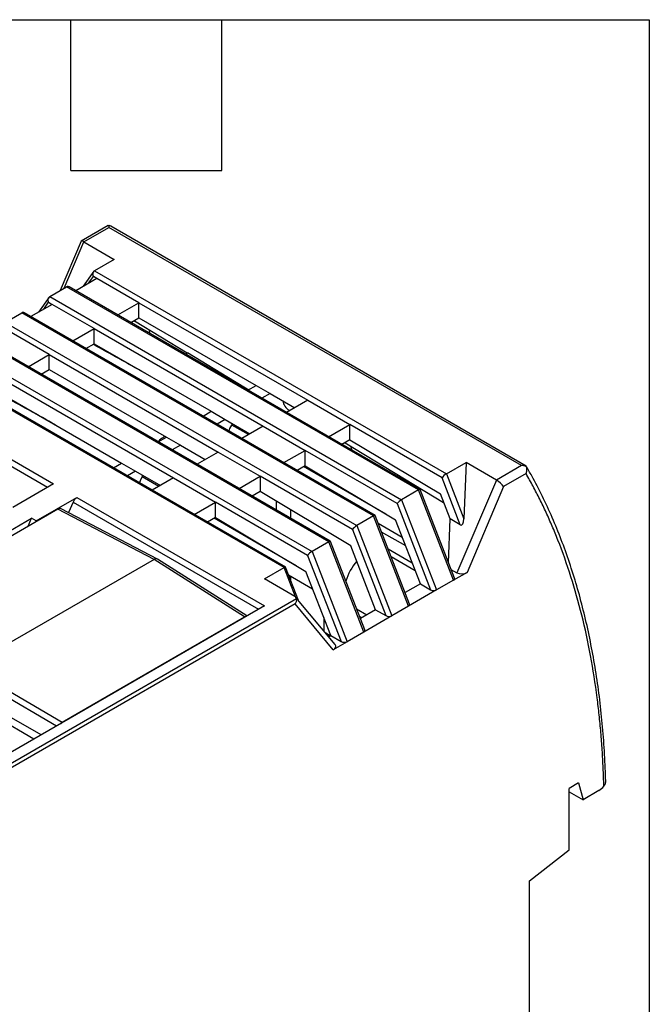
# Model space of a CAD drawing. Header units: millimetres. Extents: x 6 to 273, y 6 to 210.
# Tile 13 of 13: x 241 to 273, y 160 to 210. Entities that reach past the tile are written whole.
import ezdxf

# ---------------------------------------------------------------- set-up
doc = ezdxf.new("R2010")
doc.units = ezdxf.units.MM
doc.layers.add('TEXT', color=140, linetype='Continuous', lineweight=25)

msp = doc.modelspace()

# ---------------------------------------------------------------- linework, layer by layer
for p, q in [((245.7145, 199.1531), (244.3607, 198.3716)), ((244.4898, 198.3335), (245.7549, 199.0638)), ((245.6912, 199.1389), (245.7549, 199.1662)), ((266.591, 187.0354), (245.7549, 199.0638)), ((266.8318, 187.0091), (245.8474, 199.1231)), ((244.3518, 198.3616), (243.2956, 195.8736)), ((243.4942, 195.9883), (244.4898, 198.3335)), ((244.4898, 198.3335), (246.0232, 197.4483)), ((246.0232, 197.4483), (245.0333, 196.8768)), ((245.1498, 196.4829), (244.077, 195.8636)), ((244.9961, 196.8451), (244.4628, 196.0863)), ((244.7327, 196.2421), (244.9735, 196.5847)), ((245.1498, 196.4829), (244.9735, 196.5847)), ((245.0333, 196.8768), (262.8026, 186.6188)), ((247.2711, 195.2583), (245.1498, 196.4829)), ((242.7705, 195.5705), (243.619, 196.0604)), ((261.3884, 185.8023), (243.619, 196.0604)), ((261.4645, 185.826), (243.7429, 196.0565)), ((242.7334, 195.5389), (242.2001, 194.78)), ((242.7705, 195.5705), (260.5399, 185.3125)), ((242.8871, 195.1766), (241.8143, 194.5573)), ((242.47, 194.9359), (242.7107, 195.2784)), ((242.7107, 195.2784), (242.8871, 195.1766)), ((245.0084, 193.952), (242.8871, 195.1766)), ((246.1983, 194.639), (247.2711, 195.2583)), ((247.2711, 195.2583), (255.8035, 190.3326)), ((247.2711, 194.4962), (247.2711, 195.2583)), ((240.5078, 194.2643), (241.3563, 194.7541)), ((259.1256, 184.4961), (241.3563, 194.7541)), ((259.2017, 184.5198), (241.4802, 194.7502)), ((246.8584, 194.2579), (247.2711, 194.4962)), ((247.2711, 194.4962), (253.1872, 191.0809)), ((240.5078, 194.2643), (258.2771, 184.0062)), ((243.9356, 193.3327), (245.0084, 193.952)), ((245.0084, 193.952), (253.5408, 189.0264)), ((245.0084, 193.1899), (245.0084, 193.952)), ((247.0185, 194.3503), (247.0455, 194.3347)), ((247.0405, 194.3378), (249.7028, 192.724)), ((256.8629, 183.1898), (239.0936, 193.4479)), ((256.939, 183.2135), (239.2175, 193.444)), ((242.7456, 192.6458), (240.6243, 193.8704)), ((247.8457, 193.688), (247.7823, 193.8881)), ((238.245, 192.958), (256.0144, 182.7)), ((244.5957, 192.9517), (245.0084, 193.1899)), ((245.0084, 193.1899), (250.9245, 189.7746)), ((241.6729, 192.0265), (242.7456, 192.6458)), ((242.7456, 192.6458), (251.2781, 187.7201)), ((242.7456, 191.8837), (242.7456, 192.6458)), ((249.656, 192.6429), (249.717, 192.7485)), ((254.6002, 181.8836), (236.8308, 192.1416)), ((254.6762, 181.9073), (236.9547, 192.1377)), ((233.4892, 191.5747), (242.9644, 186.1048)), ((242.3329, 191.6454), (242.7456, 191.8837)), ((242.7456, 191.8837), (248.6618, 188.4684)), ((242.6594, 185.9287), (233.2915, 191.3367)), ((240.4829, 191.3395), (249.0153, 186.4139)), ((252.7745, 190.8426), (253.1872, 191.0809)), ((253.1872, 191.0809), (253.8944, 190.6727)), ((240.4829, 190.5774), (246.399, 187.1621)), ((253.8944, 190.6727), (253.4817, 190.4344)), ((253.8944, 190.6727), (255.1435, 189.9516)), ((255.8035, 190.3326), (254.7308, 189.7133)), ((255.8035, 190.3326), (257.9249, 189.108)), ((250.5118, 189.5364), (250.9245, 189.7746)), ((250.9245, 189.7746), (251.6316, 189.3664)), ((254.8524, 189.8279), (254.8908, 189.8057)), ((251.6316, 189.3664), (251.2189, 189.1282)), ((251.6316, 189.3664), (252.8807, 188.6453)), ((251.9616, 189.1759), (251.9616, 189.0803)), ((252.7979, 188.5975), (251.9616, 189.0803)), ((253.5408, 189.0264), (252.468, 188.4071)), ((253.5408, 189.0264), (255.6621, 187.8018)), ((256.8521, 188.4887), (257.9249, 189.108)), ((257.9249, 188.3326), (257.9249, 189.108)), ((262.5795, 186.4209), (257.9249, 189.108)), ((248.2491, 188.2301), (248.6618, 188.4684)), ((248.6618, 188.4684), (249.3689, 188.0602)), ((249.3689, 188.0602), (248.9562, 187.8219)), ((249.3689, 188.0602), (250.618, 187.3391)), ((257.9249, 188.3326), (257.5237, 188.101)), ((257.6837, 188.1934), (257.6993, 188.1844)), ((257.6942, 188.1875), (262.6609, 185.177)), ((257.9249, 188.3326), (262.4962, 185.6015)), ((251.2781, 187.7201), (250.2053, 187.1008)), ((251.2781, 187.7201), (253.3994, 186.4955)), ((254.5893, 187.1825), (255.6621, 187.8018)), ((255.6621, 187.0264), (255.6621, 187.8018)), ((260.3168, 185.1147), (255.6621, 187.8018)), ((245.9863, 186.9239), (246.399, 187.1621)), ((246.399, 187.1621), (247.1061, 186.7539)), ((255.6621, 187.0264), (255.2609, 186.7948)), ((259.7449, 184.5871), (255.5908, 186.9852)), ((255.6621, 187.0264), (260.2334, 184.2953)), ((262.8026, 186.6188), (263.7925, 187.1902)), ((263.7925, 187.1902), (263.6827, 184.3504)), ((265.3259, 186.305), (263.7925, 187.1902)), ((266.591, 187.0354), (265.3259, 186.305)), ((247.1061, 186.7539), (246.6934, 186.5157)), ((247.1061, 186.7539), (248.3552, 186.0328)), ((247.4361, 186.5634), (247.4361, 186.4678)), ((248.2724, 185.985), (247.4361, 186.4678)), ((252.3266, 185.8762), (253.3994, 186.4955)), ((253.3994, 186.4955), (253.3994, 185.7201)), ((258.054, 183.8084), (253.3994, 186.4955)), ((262.8026, 186.6188), (263.6827, 184.3504)), ((266.8267, 186.6271), (265.6896, 185.9707)), ((242.9644, 186.1048), (240.9072, 184.9171)), ((249.0153, 186.4139), (247.9425, 185.7946)), ((249.0153, 186.4139), (251.1366, 185.1893)), ((260.8568, 186.2705), (260.8969, 186.1537)), ((263.5037, 184.0389), (262.5795, 186.4209)), ((265.3259, 186.305), (263.336, 181.618)), ((265.6896, 185.9707), (263.8528, 181.6441)), ((253.3994, 185.7201), (252.9982, 185.4885)), ((257.9707, 182.989), (253.3994, 185.7201)), ((261.3884, 185.8023), (260.5399, 185.3125)), ((263.1575, 181.2427), (261.3884, 185.8023)), ((263.2047, 181.3472), (261.4691, 185.8207)), ((262.9866, 184.3375), (262.4962, 185.6015)), ((242.0857, 184.2368), (244.1429, 185.4244)), ((243.9452, 185.1864), (243.7211, 184.6585)), ((243.9452, 185.1864), (253.3131, 179.7784)), ((244.1429, 185.4244), (253.6182, 179.9545)), ((250.0639, 184.57), (251.1366, 185.1893)), ((251.1366, 184.4138), (251.1366, 185.1893)), ((255.7913, 182.5022), (251.1366, 185.1893)), ((254.2243, 184.7807), (254.2243, 185.2272)), ((260.3168, 185.1147), (262.0042, 180.7655)), ((260.5399, 185.3125), (262.3089, 180.7529)), ((243.1806, 184.8369), (233.9723, 179.5211)), ((248.0462, 182.2981), (243.1806, 184.8369)), ((248.2087, 182.3169), (243.3431, 184.8557)), ((254.9314, 184.8048), (254.9314, 184.3725)), ((259.1256, 184.4961), (258.2771, 184.0062)), ((260.8947, 179.9365), (259.1256, 184.4961)), ((260.942, 180.0409), (259.2063, 184.5144)), ((237.8251, 182.0494), (241.85, 184.3729)), ((241.6789, 183.97), (241.85, 184.3729)), ((242.0857, 184.2368), (241.85, 184.3729)), ((242.0857, 184.2368), (242.0677, 184.1944)), ((251.1366, 184.4138), (250.7355, 184.1823)), ((255.2194, 181.9746), (251.0654, 184.3727)), ((251.1366, 184.4138), (255.7079, 181.6828)), ((258.2771, 184.0062), (260.0462, 179.4466)), ((259.3563, 184.1278), (260.5703, 183.427)), ((261.4871, 181.064), (260.2334, 184.2953)), ((262.9012, 182.1295), (262.9866, 184.3375)), ((263.5037, 184.0389), (262.9866, 184.3375)), ((258.054, 183.8084), (259.7415, 179.4593)), ((260.7457, 182.9749), (259.5317, 183.6757)), ((256.8629, 183.1898), (256.0144, 182.7)), ((258.632, 178.6302), (256.8629, 183.1898)), ((258.6792, 178.7347), (256.9436, 183.2082)), ((259.2244, 179.7578), (257.9707, 182.989)), ((255.7913, 182.5022), (257.4787, 178.153)), ((256.0144, 182.7), (257.7834, 178.1404)), ((259.8605, 182.8283), (261.0745, 182.1275)), ((248.0462, 182.2981), (238.6416, 176.8689)), ((252.6087, 179.3942), (248.0462, 182.2981)), ((252.7283, 179.4408), (248.217, 182.3121)), ((261.2297, 181.7274), (260.0157, 182.4282)), ((253.6102, 181.3121), (254.6002, 181.8836)), ((255.1731, 180.4068), (254.6002, 181.8836)), ((255.3333, 180.2202), (254.6808, 181.9019)), ((254.8309, 181.5153), (256.0448, 180.8145)), ((256.9616, 178.4515), (255.7079, 181.6828)), ((263.0314, 181.7938), (263.336, 181.618)), ((263.8528, 181.6441), (263.1575, 181.2427)), ((255.1436, 180.4269), (253.6102, 181.3121)), ((254.9314, 181.4572), (254.9314, 181.256)), ((261.4871, 181.064), (260.7174, 180.6197)), ((261.4871, 181.064), (262.0042, 180.7655)), ((263.1575, 181.2427), (262.3089, 180.7529)), ((262.3089, 180.7529), (260.8947, 179.9365)), ((255.2288, 180.3128), (222.3501, 161.3324)), ((255.1595, 180.0551), (222.8038, 161.3765)), ((257.0881, 177.739), (255.1595, 180.0551)), ((257.1885, 177.9923), (255.1987, 180.3819)), ((253.6182, 179.9545), (221.5606, 161.4481)), ((258.2679, 179.7949), (258.7783, 179.5003)), ((259.2244, 179.7578), (258.4547, 179.3135)), ((259.2244, 179.7578), (259.7415, 179.4593)), ((260.8947, 179.9365), (260.0462, 179.4466)), ((243.4003, 174.0783), (252.6087, 179.3942)), ((256.6049, 179.3708), (256.6049, 178.6931)), ((258.5071, 179.3437), (258.4244, 179.3914)), ((260.0462, 179.4466), (258.632, 178.6302)), ((256.9365, 178.437), (256.7087, 178.5685)), ((256.8406, 178.4924), (256.8406, 178.4101)), ((258.632, 178.6302), (257.7834, 178.1404)), ((241.9638, 173.2266), (233.3111, 178.2217)), ((256.8566, 178.3909), (256.9616, 178.4515)), ((256.9616, 178.4515), (257.4787, 178.153)), ((257.7834, 178.1404), (257.0881, 177.739)), ((238.444, 176.6309), (243.1155, 173.8914)), ((238.6416, 176.8689), (243.4003, 174.0783)), ((242.3351, 173.4409), (238.1152, 175.8565)), ((269.4743, 171.0082), (269.0029, 170.736)), ((269.0029, 167.6328), (269.0029, 170.736)), ((269.0029, 170.563), (269.7016, 170.1596)), ((269.4743, 171.0082), (269.7016, 170.1596)), ((270.5044, 170.623), (269.7016, 170.1596)), ((266.9994, 166.0683), (269.0029, 167.6328)), ((266.9994, 154.038), (266.9994, 166.0683))]:
    msp.add_line(p, q)
at = {"flags": 128}
for points in [[(249.717, 192.7485), (252.1007, 191.3024), (252.8176, 190.8675)], [(251.8321, 188.7742), (251.8693, 188.9021), (251.9616, 189.0803)], [(258.0449, 187.8001), (257.9865, 187.9699), (257.9686, 188.0212)], [(247.3066, 186.1617), (247.3438, 186.2895), (247.4361, 186.4678)]]:
    msp.add_lwpolyline(points, dxfattribs=at)
for centre, radius, start, end in [((255.2456, 190.4307), 0.7197, 190.35696, 236.8885), ((244.4155, 184.997), 0.507, 122.52525, 158.06385), ((260.3933, 180.4153), 2.7791, 139.7437, 163.74485), ((270.0473, 171.3771), 0.8819, 301.22062, 323.28949)]:
    msp.add_arc(centre, radius, start, end)
for centre, major_axis, ratio, start_param, end_param in [((244.6178, 198.1352), (0.2624, -0.2322), 0.2388832, 2.2765177, 3.2213507), ((266.591, 186.7632), (0.4714, 0), 0.5773815, 1.0176709, 1.5707963), ((262.7209, 186.5026), (0.1605, 0.1376), 0.2184431, 0.8620853, 2.4328816), ((265.4539, 186.1067), (0.2624, -0.2322), 0.2388832, 0.7057214, 2.2765177), ((261.3067, 185.6862), (0.1605, 0.1376), 0.2184431, 6.2064169, 7.1452706), ((260.4582, 185.1963), (0.1605, 0.1376), 0.2184431, 0.8620853, 2.4328816), ((243.1805, 184.5646), (0.1668, 0.2888), 0.5770578, 0.0247854, 0.7854004), ((259.044, 184.3799), (0.1605, 0.1376), 0.2184431, 6.2064169, 7.1452706), ((258.1955, 183.8901), (0.1605, 0.1376), 0.2184431, 0.8620853, 2.4328816), ((263.5194, 184.4446), (-0.0256, 0.4164), 0.389181, 2.8893977, 4.460194), ((256.7812, 183.0737), (0.1605, 0.1376), 0.2184431, 6.2064169, 7.1452706), ((255.9327, 182.5838), (0.1605, 0.1376), 0.2184431, 0.8620853, 2.4328816), ((248.0461, 182.0258), (0.1668, 0.2888), 0.5770578, 6.2583999, 7.0685857), ((254.5185, 181.7674), (0.1605, 0.1376), 0.2184431, 6.2064169, 7.1452706), ((263.6171, 181.7802), (0.3656, 0.0539), 0.5601606, 3.757036, 5.3278323), ((262.9942, 181.337), (0.2155, -0.0263), 0.5656819, 5.6382829, 6.5771366), ((262.1456, 180.8472), (0.2155, -0.0263), 0.5656819, 4.0674866, 5.6382829), ((254.8625, 180.2647), (0.3656, 0.0539), 0.5601606, 6.2551275, 6.8986286), ((260.7314, 180.0308), (0.2155, -0.0263), 0.5656819, 5.6382829, 6.5771366), ((252.6086, 179.1219), (0.1668, 0.2888), 0.5770578, 0.376429, 0.7854004), ((259.8829, 179.5409), (0.2155, -0.0263), 0.5656819, 4.0674866, 5.6382829), ((258.4687, 178.7245), (0.2155, -0.0263), 0.5656819, 5.6382829, 6.5771366), ((256.8524, 177.875), (0.3656, 0.0539), 0.5601606, 5.3278323, 6.612575), ((257.6201, 178.2347), (0.2155, -0.0263), 0.5656819, 4.0674866, 5.6382829), ((243.4004, 173.8061), (0.1666, 0.2887), 0.577477, 0.7852921, 1.1942636)]:
    msp.add_ellipse(centre, major_axis=major_axis, ratio=ratio, start_param=start_param, end_param=end_param)
for points, knots in [([(245.7549, 199.1662), (245.755, 199.1626), (245.7551, 199.1547), (245.7553, 199.1351), (245.7551, 199.106), (245.755, 199.0786), (245.7549, 199.0638)], [0, 0, 0, 0, 0.18267, 0.4101735, 0.6826022, 1, 1, 1, 1]), ([(245.8474, 199.1231), (245.8308, 199.1322), (245.8008, 199.1486), (245.7691, 199.1608), (245.7549, 199.1662)], [0, 0, 0, 0, 0.5546706, 1, 1, 1, 1]), ([(244.9735, 196.5847), (244.9693, 196.5965), (244.9614, 196.619), (244.9546, 196.6531), (244.9514, 196.6842), (244.9513, 196.7119), (244.9534, 196.7361), (244.9589, 196.7693), (244.972, 196.8095), (244.9983, 196.8516), (245.0218, 196.8685), (245.0333, 196.8768)], [0, 0, 0, 0, 0.1127005, 0.2151862, 0.3074749, 0.389593, 0.4615797, 0.5234951, 0.6928517, 0.8507974, 1, 1, 1, 1]), ([(243.7429, 196.0565), (243.7343, 196.0609), (243.7173, 196.0695), (243.6909, 196.0755), (243.6654, 196.076), (243.6411, 196.0713), (243.6263, 196.064), (243.619, 196.0604)], [0, 0, 0, 0, 0.2163746, 0.4234258, 0.6222207, 0.8139647, 1, 1, 1, 1]), ([(242.7107, 195.2784), (242.7066, 195.2902), (242.6987, 195.3128), (242.6918, 195.3468), (242.6887, 195.3779), (242.6886, 195.4057), (242.6906, 195.4298), (242.6961, 195.463), (242.7092, 195.5033), (242.7356, 195.5454), (242.7591, 195.5623), (242.7705, 195.5705)], [0, 0, 0, 0, 0.1127005, 0.2151862, 0.3074749, 0.389593, 0.4615797, 0.5234951, 0.6928517, 0.8507974, 1, 1, 1, 1]), ([(241.4802, 194.7502), (241.4715, 194.7546), (241.4546, 194.7633), (241.4282, 194.7693), (241.4027, 194.7697), (241.3784, 194.7651), (241.3636, 194.7577), (241.3563, 194.7541)], [0, 0, 0, 0, 0.2163746, 0.4234258, 0.6222207, 0.8139647, 1, 1, 1, 1]), ([(247.5894, 191.6999), (247.1433, 191.9471), (246.2644, 192.4341), (245.3856, 192.9191), (244.953, 193.1579)], [0, 0, 0, 0, 0.5076656, 1, 1, 1, 1]), ([(243.0639, 189.0874), (242.6178, 189.3346), (241.7389, 189.8216), (240.8601, 190.3066), (240.4275, 190.5454)], [0, 0, 0, 0, 0.5076656, 1, 1, 1, 1]), ([(248.2178, 188.212), (248.2769, 188.2781), (248.3932, 188.408), (248.5214, 188.4784), (248.5845, 188.513)], [0, 0, 0, 0, 0.5083227, 1, 1, 1, 1]), ([(270.8414, 171.1817), (270.8371, 171.3698), (270.8217, 172.035), (270.7515, 173.1509), (270.6315, 174.5284), (270.467, 175.8766), (270.2614, 177.1958), (270.0137, 178.484), (269.7243, 179.74), (269.3934, 180.9623), (269.0209, 182.1496), (268.6071, 183.3004), (268.1526, 184.4142), (267.6551, 185.4868), (267.2095, 186.3603), (266.9148, 186.8588), (266.814, 187.0293)], [0, 0, 0, 0, 0.0303306, 0.1072798, 0.1843045, 0.2614033, 0.3385772, 0.4158287, 0.4931627, 0.5705857, 0.6481065, 0.7257361, 0.8034879, 0.8813776, 0.9594235, 1, 1, 1, 1]), ([(266.8267, 186.6271), (266.8324, 186.6421), (266.8431, 186.6704), (266.8542, 186.7123), (266.8615, 186.7499), (266.8657, 186.7829), (266.8696, 186.8368), (266.8664, 186.9104), (266.8475, 186.9679), (266.8387, 186.9948)], [0, 0, 0, 0, 0.1272367, 0.2409874, 0.3412559, 0.4280494, 0.5013812, 0.7670888, 1, 1, 1, 1]), ([(266.8387, 186.9948), (266.8384, 186.9977), (266.8378, 187.0042), (266.8339, 187.0073), (266.8318, 187.0091)], [0, 0, 0, 0, 0.4453294, 1, 1, 1, 1]), ([(270.7542, 170.85), (270.7498, 171.0033), (270.741, 171.3097), (270.7222, 171.7659), (270.6994, 172.2194), (270.6721, 172.6699), (270.6405, 173.1174), (270.6046, 173.562), (270.5643, 174.0037), (270.5196, 174.4425), (270.4705, 174.8783), (270.3455, 175.8919), (270.1007, 177.4512), (269.658, 179.4911), (269.1082, 181.4382), (268.5841, 182.9154), (268.1485, 183.9778), (267.8428, 184.6669), (267.5208, 185.3384), (267.1838, 185.994), (266.9458, 186.416), (266.8267, 186.6271)], [0, 0, 0, 0, 0.0249441, 0.0498768, 0.0748011, 0.0997199, 0.1246361, 0.1495526, 0.1744724, 0.1993983, 0.2243332, 0.2492801, 0.3746331, 0.5000018, 0.6253548, 0.7507235, 0.8005996, 0.850442, 0.900274, 0.9501189, 1, 1, 1, 1]), ([(255.2288, 180.3128), (255.2317, 180.2825), (255.2302, 180.2391), (255.2081, 180.1468), (255.1879, 180.0981), (255.1595, 180.0551)], [0, 0, 0, 0, 0.5, 0.5, 1, 1, 1, 1]), ([(270.842, 171.1817), (270.8414, 171.1225), (270.8404, 171.0322), (270.8014, 170.9212), (270.7694, 170.8729), (270.7542, 170.85)], [0, 0, 0, 0, 0.5001658, 0.7627409, 1, 1, 1, 1])]:
    msp.add_open_spline(points, degree=3, knots=knots)
at = {"layer": 'TEXT'}
for p, q in [((6.35, 209.55), (273.05, 209.55)), ((243.84, 201.93), (243.84, 209.55)), ((251.46, 201.93), (251.46, 209.55)), ((273.05, 209.55), (273.05, 6.35)), ((243.84, 201.93), (251.46, 201.93))]:
    msp.add_line(p, q, dxfattribs=at)

doc.saveas('drawing.dxf')
